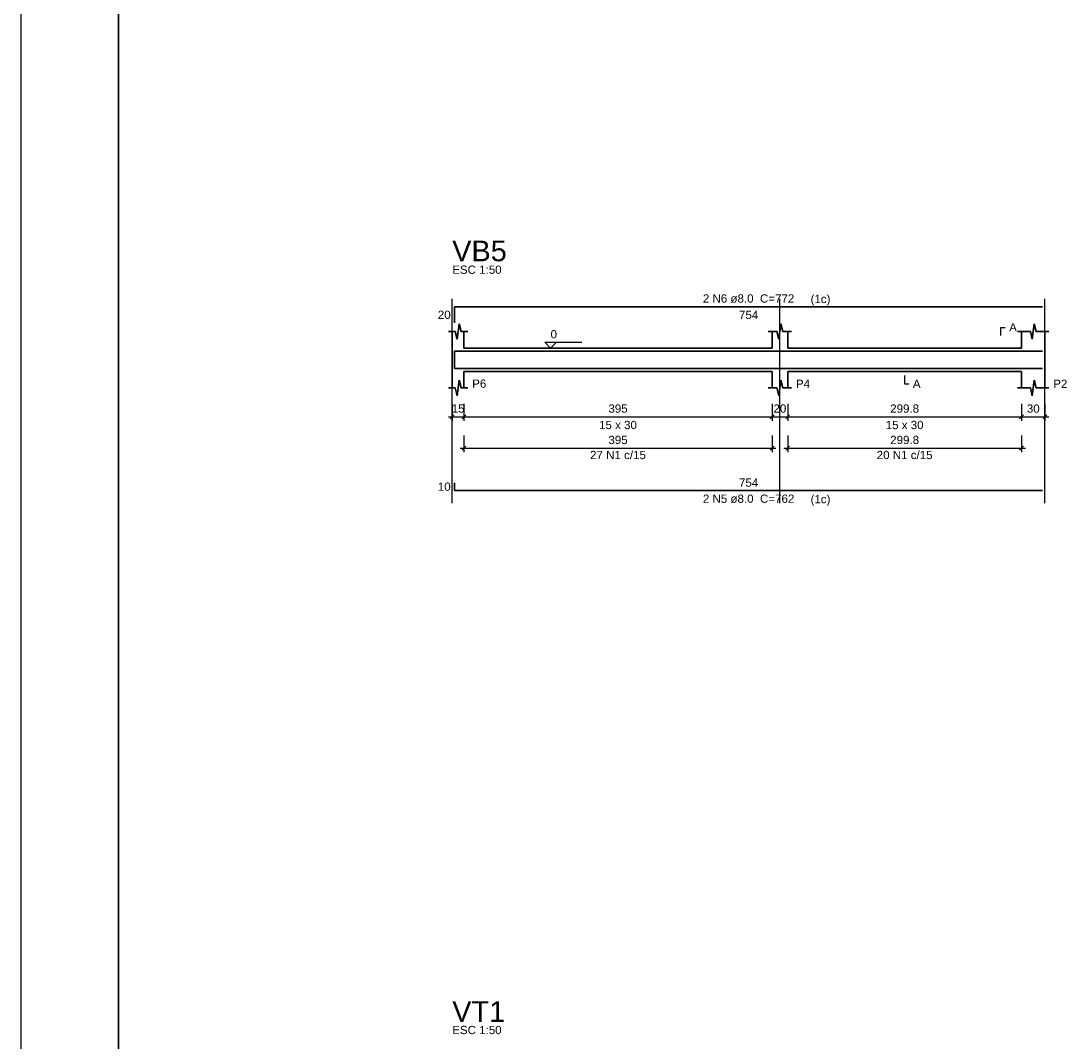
# Model space of a CAD drawing. Extents: x 1874 to 2462, y -2142 to -2023.
# Tile 33 of 74: x 2126 to 2153, y -2111 to -2085. Entities that reach past the tile are written whole.
import ezdxf

# ---------------------------------------------------------------- set-up
doc = ezdxf.new("R2010")
doc.units = 0
doc.header["$LTSCALE"] = 0.1
doc.header["$MEASUREMENT"] = 0
doc.header["$PDMODE"] = 3
doc.header["$PDSIZE"] = 0.1
doc.layers.get('0').update_dxf_attribs({"linetype": 'CONTINUOUS', "lineweight": 25})
doc.layers.get('DEFPOINTS').update_dxf_attribs({"linetype": 'CONTINUOUS', "lineweight": 25})
for name, color, linetype, lineweight in [('Descrição da armadura', 7, 'CONTINUOUS', 5), ('DT-Barras na forma', 20, 'CONTINUOUS', 30), ('DT-Barras rebatidas', 20, 'CONTINUOUS', 30), ('DT-Cotas', 1, 'CONTINUOUS', 9), ('DT-Forma', 130, 'CONTINUOUS', 30), ('DT-Pontilhado', 3, 'CONTINUOUS', 25), ('DT-Textos', 7, 'CONTINUOUS', 25), ('DT-Título', 7, 'CONTINUOUS', 25), ('Textos armaduras', 7, 'CONTINUOUS', 5)]:
    doc.layers.add(name, color=color, linetype=linetype, lineweight=lineweight)
doc.layers.add('XX-CARIMBO', color=9, linetype='CONTINUOUS')
doc.layers.add('XX-FOLHA', color=253, linetype='CONTINUOUS')
doc.styles.add('ARIAL', font='arial.ttf')
doc.dimstyles.new('UM_50.000000', dxfattribs={"dimtxt": 0.18, "dimasz": 0.1, "dimexe": 0.1, "dimexo": 0.2, "dimgap": 0, "dimtad": 1, "dimtih": 1, "dimtoh": 1, "dimdec": 1, "dimlfac": 50, "dimzin": 0, "dimdsep": 46, "dimtxsty": 'Standard', "dimblk": 'CLOSED', "dimblk1": 'CLOSED', "dimblk2": 'CLOSED', "dimcen": 0.09, "dimdle": 0.1, "dimadec": 1, "dimazin": 2, "dimtfac": 1, "dimtdec": 4, "dimtofl": 0, "dimtmove": 0, "dimatfit": 3, "dimldrblk": 'CLOSED', "dimfxl": 1, "dimtolj": 1, "dimarcsym": 0})

# ---------------------------------------------------------------- blocks, each defined once
blk = doc.blocks.new('_OBLIQUE')
at = {"color": 0, "linetype": 'ByBlock', "lineweight": -2}
blk.add_line((-0.5, -0.5), (0.5, 0.5), dxfattribs=at)
blk = doc.blocks.new('*D4570')
at = {"layer": 'DEFPOINTS', "color": 0, "transparency": 16777216}
for p in [(2136.721, -2094.451), (2137.021, -2094.451), (2137.021, -2094.981)]:
    blk.add_point(p, dxfattribs=at)
at = {"layer": 'DT-Cotas', "color": 0, "lineweight": -2, "transparency": 16777216}
for p, q in [((2136.721, -2094.651), (2136.721, -2095.081)), ((2137.021, -2094.651), (2137.021, -2095.081)), ((2136.621, -2094.981), (2137.121, -2094.981))]:
    blk.add_line(p, q, dxfattribs=at)
at = {"layer": 'DT-Cotas', "color": 0, "lineweight": -2, "transparency": 16777216, "xscale": 0.1, "yscale": 0.1, "zscale": 0.1, "rotation": 180}
blk.add_blockref('_OBLIQUE', (2136.721, -2094.981), dxfattribs=at)
at = {"layer": 'DT-Cotas', "color": 0, "lineweight": -2, "transparency": 16777216, "xscale": 0.1, "yscale": 0.1, "zscale": 0.1}
blk.add_blockref('_OBLIQUE', (2137.021, -2094.981), dxfattribs=at)
at = {"layer": 'DT-Cotas', "transparency": 16777216, "insert": (2136.871, -2094.769), "char_height": 0.2118, "attachment_point": 5, "rotation": 0.0057, "style": 'ARIAL'}
blk.add_mtext('\\A1;15', dxfattribs=at)
blk = doc.blocks.new('*D4571')
at = {"layer": 'DEFPOINTS', "color": 0, "transparency": 16777216}
for p in [(2137.021, -2094.451), (2144.921, -2094.451), (2144.921, -2094.981)]:
    blk.add_point(p, dxfattribs=at)
at = {"layer": 'DT-Cotas', "color": 0, "lineweight": -2, "transparency": 16777216}
for p, q in [((2137.021, -2094.651), (2137.021, -2095.081)), ((2144.921, -2094.651), (2144.921, -2095.081)), ((2136.921, -2094.981), (2145.021, -2094.981))]:
    blk.add_line(p, q, dxfattribs=at)
at = {"layer": 'DT-Cotas', "color": 0, "lineweight": -2, "transparency": 16777216, "xscale": 0.1, "yscale": 0.1, "zscale": 0.1, "rotation": 180}
blk.add_blockref('_OBLIQUE', (2137.021, -2094.981), dxfattribs=at)
at = {"layer": 'DT-Cotas', "color": 0, "lineweight": -2, "transparency": 16777216, "xscale": 0.1, "yscale": 0.1, "zscale": 0.1}
blk.add_blockref('_OBLIQUE', (2144.921, -2094.981), dxfattribs=at)
at = {"layer": 'DT-Cotas', "transparency": 16777216, "insert": (2140.971, -2094.769), "char_height": 0.2118, "attachment_point": 5, "rotation": 0.0057, "style": 'ARIAL'}
blk.add_mtext('\\A1;395', dxfattribs=at)
blk = doc.blocks.new('*D4572')
at = {"layer": 'DEFPOINTS', "color": 0, "transparency": 16777216}
for p in [(2144.921, -2094.451), (2145.321, -2094.451), (2145.321, -2094.981)]:
    blk.add_point(p, dxfattribs=at)
at = {"layer": 'DT-Cotas', "color": 0, "lineweight": -2, "transparency": 16777216}
for p, q in [((2144.921, -2094.651), (2144.921, -2095.081)), ((2145.321, -2094.651), (2145.321, -2095.081)), ((2144.821, -2094.981), (2145.421, -2094.981))]:
    blk.add_line(p, q, dxfattribs=at)
at = {"layer": 'DT-Cotas', "color": 0, "lineweight": -2, "transparency": 16777216, "xscale": 0.1, "yscale": 0.1, "zscale": 0.1, "rotation": 180}
blk.add_blockref('_OBLIQUE', (2144.921, -2094.981), dxfattribs=at)
at = {"layer": 'DT-Cotas', "color": 0, "lineweight": -2, "transparency": 16777216, "xscale": 0.1, "yscale": 0.1, "zscale": 0.1}
blk.add_blockref('_OBLIQUE', (2145.321, -2094.981), dxfattribs=at)
at = {"layer": 'DT-Cotas', "transparency": 16777216, "insert": (2145.121, -2094.769), "char_height": 0.2118, "attachment_point": 5, "rotation": 0.0057, "style": 'ARIAL'}
blk.add_mtext('\\A1;20', dxfattribs=at)
blk = doc.blocks.new('*D4573')
at = {"layer": 'DEFPOINTS', "color": 0, "transparency": 16777216}
for p in [(2145.321, -2094.451), (2151.317, -2094.451), (2151.317, -2094.981)]:
    blk.add_point(p, dxfattribs=at)
at = {"layer": 'DT-Cotas', "color": 0, "lineweight": -2, "transparency": 16777216}
for p, q in [((2145.321, -2094.651), (2145.321, -2095.081)), ((2151.317, -2094.651), (2151.317, -2095.081)), ((2145.221, -2094.981), (2151.417, -2094.981))]:
    blk.add_line(p, q, dxfattribs=at)
at = {"layer": 'DT-Cotas', "color": 0, "lineweight": -2, "transparency": 16777216, "xscale": 0.1, "yscale": 0.1, "zscale": 0.1, "rotation": 180}
blk.add_blockref('_OBLIQUE', (2145.321, -2094.981), dxfattribs=at)
at = {"layer": 'DT-Cotas', "color": 0, "lineweight": -2, "transparency": 16777216, "xscale": 0.1, "yscale": 0.1, "zscale": 0.1}
blk.add_blockref('_OBLIQUE', (2151.317, -2094.981), dxfattribs=at)
at = {"layer": 'DT-Cotas', "transparency": 16777216, "insert": (2148.319, -2094.769), "char_height": 0.2118, "attachment_point": 5, "rotation": 0.0057, "style": 'ARIAL'}
blk.add_mtext('\\A1;299.8', dxfattribs=at)
blk = doc.blocks.new('*D4574')
at = {"layer": 'DEFPOINTS', "color": 0, "transparency": 16777216}
for p in [(2151.317, -2094.451), (2151.917, -2094.451), (2151.917, -2094.981)]:
    blk.add_point(p, dxfattribs=at)
at = {"layer": 'DT-Cotas', "color": 0, "lineweight": -2, "transparency": 16777216}
for p, q in [((2151.317, -2094.651), (2151.317, -2095.081)), ((2151.917, -2094.651), (2151.917, -2095.081)), ((2151.217, -2094.981), (2152.017, -2094.981))]:
    blk.add_line(p, q, dxfattribs=at)
at = {"layer": 'DT-Cotas', "color": 0, "lineweight": -2, "transparency": 16777216, "xscale": 0.1, "yscale": 0.1, "zscale": 0.1, "rotation": 180}
blk.add_blockref('_OBLIQUE', (2151.317, -2094.981), dxfattribs=at)
at = {"layer": 'DT-Cotas', "color": 0, "lineweight": -2, "transparency": 16777216, "xscale": 0.1, "yscale": 0.1, "zscale": 0.1}
blk.add_blockref('_OBLIQUE', (2151.917, -2094.981), dxfattribs=at)
at = {"layer": 'DT-Cotas', "transparency": 16777216, "insert": (2151.617, -2094.769), "char_height": 0.2118, "attachment_point": 5, "rotation": 0.0057, "style": 'ARIAL'}
blk.add_mtext('\\A1;30', dxfattribs=at)
blk = doc.blocks.new('*D4585')
at = {"layer": 'DEFPOINTS', "color": 0, "transparency": 16777216}
for p in [(2137.021, -2095.256), (2144.921, -2095.256), (2144.921, -2095.785)]:
    blk.add_point(p, dxfattribs=at)
at = {"layer": 'DT-Cotas', "color": 0, "lineweight": -2, "transparency": 16777216}
for p, q in [((2137.021, -2095.456), (2137.021, -2095.885)), ((2144.921, -2095.456), (2144.921, -2095.885)), ((2136.921, -2095.785), (2145.021, -2095.785))]:
    blk.add_line(p, q, dxfattribs=at)
at = {"layer": 'DT-Cotas', "color": 0, "lineweight": -2, "transparency": 16777216, "xscale": 0.1, "yscale": 0.1, "zscale": 0.1, "rotation": 180}
blk.add_blockref('_OBLIQUE', (2137.021, -2095.785), dxfattribs=at)
at = {"layer": 'DT-Cotas', "color": 0, "lineweight": -2, "transparency": 16777216, "xscale": 0.1, "yscale": 0.1, "zscale": 0.1}
blk.add_blockref('_OBLIQUE', (2144.921, -2095.785), dxfattribs=at)
at = {"layer": 'DT-Cotas', "transparency": 16777216, "insert": (2140.971, -2095.574), "char_height": 0.2118, "attachment_point": 5, "rotation": 0.0057, "style": 'ARIAL'}
blk.add_mtext('\\A1;395', dxfattribs=at)
blk = doc.blocks.new('*D4586')
at = {"layer": 'DEFPOINTS', "color": 0, "transparency": 16777216}
for p in [(2145.321, -2095.256), (2151.317, -2095.256), (2151.317, -2095.785)]:
    blk.add_point(p, dxfattribs=at)
at = {"layer": 'DT-Cotas', "color": 0, "lineweight": -2, "transparency": 16777216}
for p, q in [((2145.321, -2095.456), (2145.321, -2095.885)), ((2151.317, -2095.456), (2151.317, -2095.885)), ((2145.221, -2095.785), (2151.417, -2095.785))]:
    blk.add_line(p, q, dxfattribs=at)
at = {"layer": 'DT-Cotas', "color": 0, "lineweight": -2, "transparency": 16777216, "xscale": 0.1, "yscale": 0.1, "zscale": 0.1, "rotation": 180}
blk.add_blockref('_OBLIQUE', (2145.321, -2095.785), dxfattribs=at)
at = {"layer": 'DT-Cotas', "color": 0, "lineweight": -2, "transparency": 16777216, "xscale": 0.1, "yscale": 0.1, "zscale": 0.1}
blk.add_blockref('_OBLIQUE', (2151.317, -2095.785), dxfattribs=at)
at = {"layer": 'DT-Cotas', "transparency": 16777216, "insert": (2148.319, -2095.574), "char_height": 0.2118, "attachment_point": 5, "rotation": 0.0057, "style": 'ARIAL'}
blk.add_mtext('\\A1;299.8', dxfattribs=at)
blk = doc.blocks.new('Aprovacao A-1_SC')
at = {"layer": 'XX-CARIMBO', "ltscale": 0.5}
for p, q in [((0, 594), (0, 0)), ((840, 594), (840, 0))]:
    blk.add_line(p, q, dxfattribs=at)
at = {"layer": 'XX-FOLHA', "ltscale": 0.5, "const_width": 0.5}
blk.add_lwpolyline([(25, 584), (25, 10), (830, 10), (830, 584), (25, 584)], dxfattribs=at)

msp = doc.modelspace()

# ---------------------------------------------------------------- linework, layer by layer
at = {"layer": 'DT-Barras na forma'}
for points in [[(2136.7807, -2093.6983), (2136.7807, -2093.2937), (2151.8565, -2093.2937)], [(2136.7807, -2093.5377), (2136.7807, -2093.7377), (2151.8565, -2093.7377)]]:
    msp.add_lwpolyline(points, dxfattribs=at)
at = {"layer": 'DT-Barras rebatidas'}
for p, q in [((2136.7807, -2092.5687), (2136.7807, -2092.1641)), ((2136.7807, -2092.1641), (2151.8565, -2092.1641)), ((2136.7807, -2096.6723), (2136.7807, -2096.8723)), ((2136.7807, -2096.8723), (2151.8565, -2096.8723))]:
    msp.add_line(p, q, dxfattribs=at)
at = {"layer": 'DT-Forma'}
for p, q in [((2136.8457, -2092.9921), (2136.8957, -2092.5921)), ((2136.8957, -2092.5921), (2136.9457, -2092.7921)), ((2145.0957, -2092.9921), (2145.1457, -2092.5921)), ((2145.1457, -2092.5921), (2145.1957, -2092.7921)), ((2151.5915, -2092.9921), (2151.6415, -2092.5921)), ((2151.6415, -2092.5921), (2151.6915, -2092.7921)), ((2136.6207, -2092.7921), (2136.7957, -2092.7921)), ((2136.7207, -2093.2157), (2136.7207, -2092.7921)), ((2136.7957, -2092.7921), (2136.8457, -2092.9921)), ((2136.9457, -2092.7921), (2137.1207, -2092.7921)), ((2137.0207, -2092.7921), (2137.0207, -2093.2157)), ((2144.8207, -2092.7921), (2145.0457, -2092.7921)), ((2144.9207, -2093.2157), (2144.9207, -2092.7921)), ((2145.0457, -2092.7921), (2145.0957, -2092.9921)), ((2145.1957, -2092.7921), (2145.4207, -2092.7921)), ((2145.3207, -2092.7921), (2145.3207, -2093.2157)), ((2151.2165, -2092.7921), (2151.5415, -2092.7921)), ((2151.3165, -2093.2157), (2151.3165, -2092.7921)), ((2151.5415, -2092.7921), (2151.5915, -2092.9921)), ((2151.6915, -2092.7921), (2152.0165, -2092.7921)), ((2151.9165, -2092.7921), (2151.9165, -2093.2157)), ((2137.0207, -2093.2157), (2144.9207, -2093.2157)), ((2145.3207, -2093.2157), (2151.3165, -2093.2157)), ((2136.7207, -2093.8157), (2136.7207, -2094.2393)), ((2137.0207, -2094.2393), (2137.0207, -2093.8157)), ((2137.0207, -2093.8157), (2144.9207, -2093.8157)), ((2144.9207, -2093.8157), (2144.9207, -2094.2393)), ((2145.3207, -2094.2393), (2145.3207, -2093.8157)), ((2145.3207, -2093.8157), (2151.3165, -2093.8157)), ((2151.3165, -2093.8157), (2151.3165, -2094.2393)), ((2151.9165, -2094.2393), (2151.9165, -2093.8157)), ((2136.6207, -2094.2393), (2136.7957, -2094.2393)), ((2136.7957, -2094.2393), (2136.8457, -2094.4393)), ((2136.8457, -2094.4393), (2136.8957, -2094.0393)), ((2136.8957, -2094.0393), (2136.9457, -2094.2393)), ((2136.9457, -2094.2393), (2137.1207, -2094.2393)), ((2144.8207, -2094.2393), (2145.0457, -2094.2393)), ((2145.0457, -2094.2393), (2145.0957, -2094.4393)), ((2145.0957, -2094.4393), (2145.1457, -2094.0393)), ((2145.1457, -2094.0393), (2145.1957, -2094.2393)), ((2145.1957, -2094.2393), (2145.4207, -2094.2393)), ((2151.2165, -2094.2393), (2151.5415, -2094.2393)), ((2151.5415, -2094.2393), (2151.5915, -2094.4393)), ((2151.5915, -2094.4393), (2151.6415, -2094.0393)), ((2151.6415, -2094.0393), (2151.6915, -2094.2393)), ((2151.6915, -2094.2393), (2152.0165, -2094.2393))]:
    msp.add_line(p, q, dxfattribs=at)
at = {"layer": 'DT-Forma', "linetype": 'Continuous'}
for p, q in [((2136.7207, -2093.8157), (2136.7207, -2093.2157)), ((2151.9165, -2093.2157), (2151.9165, -2093.8157))]:
    msp.add_line(p, q, dxfattribs=at)
at = {"layer": 'DT-Pontilhado', "ltscale": 0.05}
for p, q in [((2136.7207, -2097.19), (2136.7207, -2091.9523)), ((2145.1207, -2097.19), (2145.1207, -2091.9523)), ((2151.9165, -2097.19), (2151.9165, -2091.9523))]:
    msp.add_line(p, q, dxfattribs=at)
at = {"layer": 'DT-Textos'}
for points in [[(2150.787, -2092.898), (2150.787, -2092.6862), (2150.8929, -2092.6862)], [(2139.3907, -2093.0674), (2139.2425, -2093.2157), (2139.0942, -2093.0674), (2140.0473, -2093.0674)], [(2148.3186, -2093.9216), (2148.3186, -2094.1334), (2148.4245, -2094.1334)]]:
    msp.add_lwpolyline(points, dxfattribs=at)

# ---------------------------------------------------------------- block references
at = {"xscale": 0.1, "yscale": 0.1, "zscale": 0.1}
for p in [(2041.665, -2142.045), (2125.665, -2142.045)]:
    msp.add_blockref('Aprovacao A-1_SC', p, dxfattribs=at)

# ---------------------------------------------------------------- texts
at = {"layer": 'Descrição da armadura', "char_height": 0.2118, "attachment_point": 8, "line_spacing_factor": 0.9, "style": 'ARIAL'}
for s, insert, width in [('2 N6 ø8.0  C=772', (2144.3183, -2092.0578), 4.06656), ('27 N1 c/15', (2140.9707, -2096.0671), 2.5416), ('20 N1 c/15', (2148.3186, -2096.0671), 2.5416), ('2 N5 ø8.0  C=762', (2144.3183, -2097.1898), 4.06656)]:
    msp.add_mtext(s, dxfattribs=dict(at, insert=insert, width=width))
at = {"layer": 'DT-Textos', "char_height": 0.2118, "line_spacing_factor": 0.798, "style": 'ARIAL'}
for s, insert, width, attachment_point in [('ESC 1:50', (2136.7203, -2091.3168), 2.03328, 7), ('(1c)', (2145.9073, -2092.1277), 1.01664, 7), ('A', (2150.9993, -2092.7918), 0.25416, 7), ('0', (2139.2423, -2092.9718), 0.25416, 7), ('P6', (2137.2323, -2094.2388), 0.50832, 7), ('P4', (2145.5323, -2094.2388), 0.50832, 7), ('A', (2148.5303, -2094.2388), 0.25416, 7), ('P2', (2152.1283, -2094.2388), 0.50832, 7), ('15 x 30', (2140.9703, -2095.2978), 1.77912, 8), ('15 x 30', (2148.3183, -2095.2978), 1.77912, 8), ('(1c)', (2145.9073, -2097.2597), 1.01664, 7), ('ESC 1:50', (2136.7203, -2110.8075), 2.03328, 7)]:
    msp.add_mtext(s, dxfattribs=dict(at, insert=insert, width=width, attachment_point=attachment_point))
at = {"layer": 'DT-Título', "char_height": 0.5295, "width": 1.9062, "attachment_point": 7, "line_spacing_factor": 0.798, "style": 'ARIAL'}
for s, insert in [('VB5', (2136.7203, -2090.9989)), ('VT1', (2136.7203, -2110.4897))]:
    msp.add_mtext(s, dxfattribs=dict(at, insert=insert))
at = {"layer": 'Textos armaduras', "char_height": 0.2118, "line_spacing_factor": 0.9, "style": 'ARIAL'}
for s, insert, width, attachment_point in [('20', (2136.6807, -2092.4723), 0.90832, 9), ('754', (2144.3186, -2092.2614), 1.16248, 2), ('10', (2136.6807, -2096.8782), 0.90832, 9), ('754', (2144.3186, -2096.775), 1.16248, 8)]:
    msp.add_mtext(s, dxfattribs=dict(at, insert=insert, width=width, attachment_point=attachment_point))

# ---------------------------------------------------------------- dimensions: what is measured, and where the dimension line sits
at = {"layer": 'DT-Cotas'}
for base, p1, p2, picture, middle in [((2137.0207, -2094.9806), (2136.7207, -2094.4511), (2137.0207, -2094.4511), '*D4570', (2136.8707, -2094.7688)), ((2144.9207, -2094.9806), (2137.0207, -2094.4511), (2144.9207, -2094.4511), '*D4571', (2140.9707, -2094.7688)), ((2145.3207, -2094.9806), (2144.9207, -2094.4511), (2145.3207, -2094.4511), '*D4572', (2145.1207, -2094.7688)), ((2151.3165, -2094.9806), (2145.3207, -2094.4511), (2151.3165, -2094.4511), '*D4573', (2148.3186, -2094.7688)), ((2151.9165, -2094.9806), (2151.3165, -2094.4511), (2151.9165, -2094.4511), '*D4574', (2151.6165, -2094.7688)), ((2144.9207, -2095.7854), (2137.0207, -2095.2559), (2144.9207, -2095.2559), '*D4585', (2140.9707, -2095.5736)), ((2151.3165, -2095.7854), (2145.3207, -2095.2559), (2151.3165, -2095.2559), '*D4586', (2148.3186, -2095.5736))]:
    dim = msp.add_linear_dim(base=base, p1=p1, p2=p2, dimstyle='UM_50.000000', override={"dimtxt": 0.2118, "dimasz": 0.1, "dimexe": 0.1, "dimexo": 0.2, "dimtad": 1, "dimtih": 0, "dimtoh": 0, "dimdec": 1, "dimlfac": 50, "dimzin": 8, "dimtxsty": 'ARIAL', "dimblk": 'OBLIQUE', "dimblk1": 'OBLIQUE', "dimblk2": 'OBLIQUE', "dimsah": 1, "dimdle": 0.1, "dimse1": 0, "dimse2": 0, "dimclrt": 256, "dimadec": 1, "dimazin": 3, "dimtmove": 2, "dimldrblk": 'OBLIQUE'}, dxfattribs=at)
    dim.commit()
    dim.dimension.update_dxf_attribs({"geometry": picture, "text_midpoint": middle, "dimtype": 160, "text_rotation": 0.00573})

doc.saveas('drawing.dxf')
